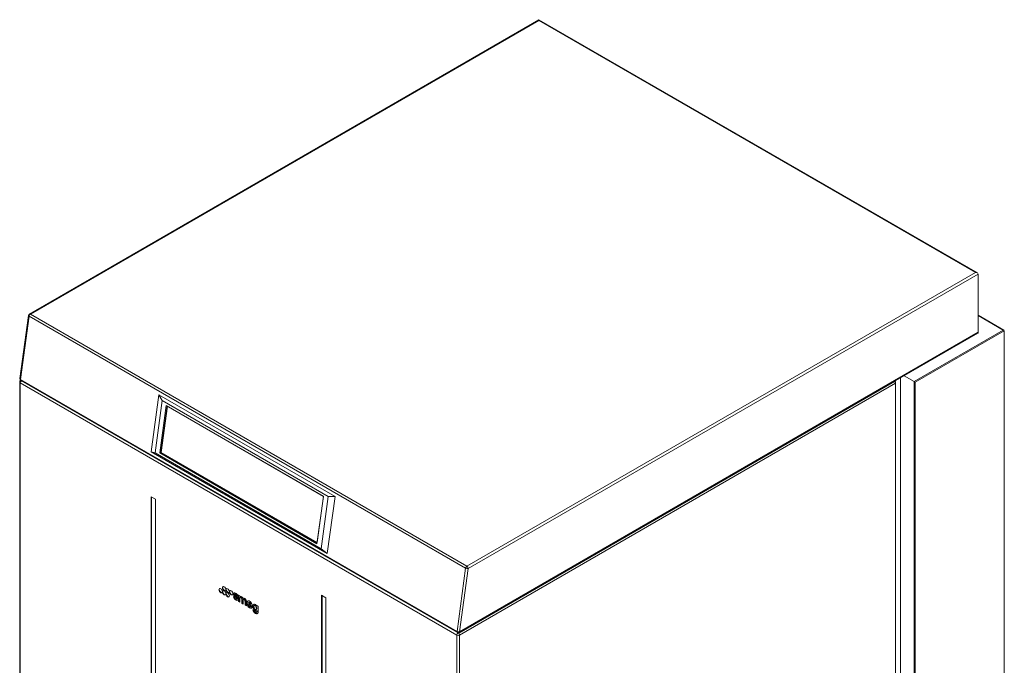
# Model space of a CAD drawing. Header units: millimetres. Extents: x 140 to 2950, y 32 to 2919.
# Tile 5 of 5: x 1998 to 2950, y 1177 to 1801. Entities that reach past the tile are written whole.
import ezdxf

# ---------------------------------------------------------------- set-up
doc = ezdxf.new("R2010")
doc.units = ezdxf.units.MM

msp = doc.modelspace()

# ---------------------------------------------------------------- linework, layer by layer
at = {"color": 7, "linetype": 'Continuous', "lineweight": 15}
for p, q in [((2500.32, 1800.95), (2007.789, 1516.618)), ((2924.121, 1556.295), (2500.32, 1800.95)), ((2924.867, 1555.255), (2924.867, 1498.914)), ((2006.906, 1515.301), (1998.606, 1454.169)), ((2949.85, 1500.926), (2924.867, 1515.349)), ((2423.291, 1208.751), (2924.494, 1498.09)), ((2950.181, 1500.464), (2950.181, 482.891)), ((2862.924, 1451.398), (2853.269, 1456.972)), ((1998.348, 1450.766), (1998.348, 1037.967)), ((1999.409, 1452.417), (1999.248, 1452.325)), ((1999.49, 1452.368), (2421.491, 1208.751)), ((2422.715, 1208.14), (2844.186, 1451.45)), ((2844.751, 1451.226), (2844.751, 1452.056)), ((2845.127, 920.035), (2845.127, 1450.051)), ((2849.913, 926.388), (2849.913, 1455.035)), ((2132.778, 1438.641), (2125.307, 1383.615)), ((2303.191, 1340.264), (2132.778, 1438.641)), ((2136.037, 1433.069), (2132.778, 1438.641)), ((2136.037, 1433.069), (2129.159, 1382.41)), ((2139.954, 1428.218), (2133.728, 1382.363)), ((2296.55, 1340.407), (2136.037, 1433.069)), ((2291.982, 1340.454), (2139.954, 1428.218)), ((2140.873, 1427.687), (2134.774, 1382.761)), ((2141.269, 1427.42), (2135.221, 1382.875)), ((2141.269, 1427.42), (2141.309, 1427.436)), ((2291.883, 1340.473), (2141.269, 1427.42)), ((2125.307, 1383.615), (2295.72, 1285.238)), ((2125.307, 1383.615), (2129.159, 1382.41)), ((2129.159, 1382.41), (2289.673, 1289.748)), ((2134.774, 1382.761), (2133.728, 1382.363)), ((2133.728, 1382.363), (2285.756, 1294.599)), ((2134.774, 1382.761), (2285.882, 1295.528)), ((2135.221, 1382.875), (2285.835, 1295.928)), ((2125.376, 1340.096), (2129.619, 1337.646)), ((2125.376, 903.191), (2125.376, 1340.096)), ((2125.907, 902.885), (2125.907, 1339.79)), ((2129.619, 1337.646), (2129.619, 900.742)), ((2285.756, 1294.599), (2291.982, 1340.454)), ((2285.835, 1295.928), (2291.883, 1340.473)), ((2289.673, 1289.748), (2296.55, 1340.407)), ((2291.883, 1340.473), (2291.923, 1340.488)), ((2295.72, 1285.238), (2303.191, 1340.264)), ((2303.191, 1340.264), (2296.55, 1340.407)), ((2285.835, 1295.928), (2285.942, 1295.968)), ((2289.673, 1289.748), (2295.72, 1285.238)), ((2206.037, 1243.121), (2205.011, 1243.714)), ((2206.699, 1246.2), (2206.257, 1245.945)), ((2208.011, 1241.291), (2208.453, 1241.546)), ((2208.212, 1244.344), (2209.236, 1243.753)), ((2208.565, 1244.548), (2209.29, 1244.13)), ((2209.796, 1245.077), (2209.796, 1239.127)), ((2211.068, 1244.457), (2209.896, 1245.134)), ((2209.896, 1238.955), (2211.068, 1238.279)), ((2210.15, 1244.987), (2210.15, 1239.332)), ((2210.249, 1239.159), (2211.167, 1238.629)), ((2211.167, 1238.336), (2211.167, 1242.099)), ((2211.79, 1242.898), (2211.436, 1242.694)), ((2213.005, 1241.038), (2213.005, 1237.275)), ((2213.359, 1241.242), (2213.359, 1237.479)), ((2214.334, 1241.961), (2214.593, 1242.111)), ((2214.376, 1236.483), (2214.376, 1240.246)), ((2215, 1241.047), (2214.646, 1240.843)), ((2216.219, 1239.183), (2216.219, 1235.42)), ((2216.572, 1239.387), (2216.572, 1235.624)), ((2217.59, 1234.628), (2217.59, 1238.747)), ((2220.254, 1238.088), (2219.812, 1237.833)), ((2294.375, 1242.535), (2290.132, 1244.984)), ((2290.132, 1244.984), (2290.132, 808.08)), ((2290.663, 1244.678), (2290.663, 807.773)), ((2294.375, 805.63), (2294.375, 1242.535)), ((2213.104, 1237.103), (2214.277, 1236.426)), ((2213.458, 1237.307), (2214.376, 1236.777)), ((2216.318, 1235.248), (2217.49, 1234.571)), ((2216.671, 1235.452), (2217.59, 1234.922)), ((2219.909, 1236.057), (2219.555, 1235.853)), ((2219.731, 1235.836), (2223.058, 1233.915)), ((2219.893, 1237.154), (2221.258, 1236.365)), ((2220.084, 1236.04), (2223.177, 1234.255)), ((2221.25, 1233.868), (2221.579, 1234.058)), ((2221.434, 1236.348), (2221.788, 1236.552)), ((2222.837, 1233.332), (2221.57, 1234.063)), ((2225.078, 1230.019), (2223.968, 1230.659)), ((2225.69, 1235.31), (2225.248, 1235.055)), ((2226.664, 1231.002), (2227.106, 1231.258)), ((2227.269, 1228.365), (2227.711, 1228.62)), ((2227.445, 1234.917), (2227.501, 1234.949)), ((2227.45, 1229.312), (2227.45, 1228.649)), ((2228.653, 1234.299), (2227.55, 1234.936)), ((2227.804, 1229.516), (2227.804, 1228.853)), ((2228.752, 1227.898), (2228.752, 1234.127)), ((2422.715, 1208.54), (2422.715, 1208.14))]:
    msp.add_line(p, q, dxfattribs=at)
at = {"color": 250, "linetype": 'Continuous', "lineweight": 0}
for p, q in [((2500.32, 1800.341), (2008.689, 1516.529)), ((2922.321, 1556.725), (2500.32, 1800.341)), ((2430.691, 1272.913), (2922.321, 1556.725)), ((2924.867, 1555.255), (2431.964, 1270.708)), ((2007.435, 1514.581), (1999.135, 1453.449)), ((2429.436, 1270.965), (2007.435, 1514.581)), ((2008.689, 1516.529), (2430.691, 1272.913)), ((2949.05, 1501.118), (2924.867, 1515.078)), ((2423.664, 1209.576), (2924.867, 1498.914)), ((2862.924, 1451.398), (2949.05, 1501.118)), ((2950.181, 1500.464), (2864.055, 1450.745)), ((1998.875, 1450.031), (1998.875, 1037.205)), ((2420.876, 1206.415), (1998.875, 1450.031)), ((1999.135, 1453.449), (2421.136, 1209.832)), ((2844.893, 1449.725), (2423.422, 1206.415)), ((2844.893, 919.708), (2844.893, 1449.725)), ((2862.924, 394.141), (2862.924, 1451.398)), ((2864.055, 1450.745), (2864.055, 394.141)), ((2421.136, 1209.832), (2429.436, 1270.965)), ((2431.964, 1270.708), (2423.664, 1209.576)), ((2205.019, 1243.709), (2204.912, 1243.648)), ((2205.657, 1245.114), (2205.304, 1244.91)), ((2205.794, 1244.893), (2205.441, 1244.689)), ((2207.422, 1243.285), (2207.068, 1243.081)), ((2208.351, 1242.549), (2207.998, 1242.345)), ((2208.466, 1244.714), (2208.113, 1244.51)), ((2208.565, 1244.548), (2208.212, 1244.344)), ((2208.624, 1241.956), (2208.27, 1241.752)), ((2209.336, 1243.81), (2209.236, 1243.753)), ((2209.896, 1245.134), (2209.796, 1245.077)), ((2210.15, 1239.332), (2209.796, 1239.127)), ((2210.249, 1239.159), (2209.896, 1238.955)), ((2211.167, 1238.336), (2211.068, 1238.279)), ((2213.359, 1241.242), (2213.005, 1241.038)), ((2213.359, 1237.479), (2213.005, 1237.275)), ((2214.585, 1242.108), (2214.349, 1241.972)), ((2216.572, 1239.387), (2216.219, 1239.183)), ((2213.458, 1237.307), (2213.104, 1237.103)), ((2214.376, 1236.483), (2214.277, 1236.426)), ((2216.572, 1235.624), (2216.219, 1235.42)), ((2216.671, 1235.452), (2216.318, 1235.248)), ((2217.59, 1234.628), (2217.49, 1234.571)), ((2220.084, 1236.04), (2219.731, 1235.836)), ((2221.816, 1236.901), (2221.463, 1236.697)), ((2221.516, 1234.075), (2221.487, 1234.058)), ((2223.158, 1233.973), (2223.058, 1233.915)), ((2223.978, 1230.654), (2223.869, 1230.591)), ((2227.441, 1229.98), (2227.087, 1229.776)), ((2227.804, 1229.516), (2227.45, 1229.312)), ((2227.804, 1228.853), (2227.45, 1228.649)), ((2227.49, 1234.947), (2227.471, 1234.936)), ((2420.876, 793.588), (2420.876, 1206.415)), ((2423.422, 1206.415), (2423.422, 793.651))]:
    msp.add_line(p, q, dxfattribs=at)
at = {"color": 7, "linetype": 'Continuous', "lineweight": 15, "flags": 128}
for points in [[(2500.32, 1800.95), (2500.32, 1800.91), (2500.32, 1800.792), (2500.32, 1800.6), (2500.32, 1800.341)], [(2194.318, 1248.292), (2194.191, 1249.108), (2193.827, 1249.947), (2193.282, 1250.682), (2192.639, 1251.2), (2191.997, 1251.423), (2191.452, 1251.318), (2191.088, 1250.899), (2190.96, 1250.23), (2191.088, 1249.415), (2191.452, 1248.576), (2191.997, 1247.841), (2192.639, 1247.322), (2193.282, 1247.099), (2193.827, 1247.205), (2194.191, 1247.624), (2194.318, 1248.292)], [(2191.642, 1251.397), (2191.442, 1251.103), (2191.314, 1250.435), (2191.442, 1249.619), (2191.806, 1248.78), (2192.35, 1248.045), (2192.993, 1247.526), (2193.636, 1247.303), (2193.99, 1247.33)], [(2197.696, 1250.243), (2197.569, 1251.058), (2197.205, 1251.897), (2196.66, 1252.632), (2196.017, 1253.151), (2195.375, 1253.374), (2194.83, 1253.268), (2194.466, 1252.849), (2194.338, 1252.181), (2194.466, 1251.365), (2194.83, 1250.526), (2195.375, 1249.792), (2196.017, 1249.273), (2196.66, 1249.05), (2197.205, 1249.155), (2197.569, 1249.574), (2197.696, 1250.243)], [(2197.696, 1246.342), (2197.569, 1247.158), (2197.205, 1247.997), (2196.66, 1248.732), (2196.017, 1249.25), (2195.375, 1249.473), (2194.83, 1249.368), (2194.466, 1248.949), (2194.338, 1248.28), (2194.466, 1247.465), (2194.83, 1246.626), (2195.375, 1245.891), (2196.017, 1245.372), (2196.66, 1245.149), (2197.205, 1245.255), (2197.569, 1245.674), (2197.696, 1246.342)], [(2195.02, 1253.347), (2194.82, 1253.053), (2194.692, 1252.385), (2194.82, 1251.569), (2195.184, 1250.73), (2195.728, 1249.996), (2196.371, 1249.477), (2197.013, 1249.254), (2197.368, 1249.28)], [(2195.02, 1249.447), (2194.82, 1249.153), (2194.692, 1248.485), (2194.82, 1247.669), (2195.184, 1246.83), (2195.728, 1246.095), (2196.371, 1245.576), (2197.013, 1245.353), (2197.368, 1245.38)], [(2201.073, 1248.293), (2200.946, 1249.109), (2200.582, 1249.948), (2200.037, 1250.683), (2199.394, 1251.201), (2198.752, 1251.425), (2198.207, 1251.319), (2197.843, 1250.9), (2197.715, 1250.232), (2197.843, 1249.416), (2198.207, 1248.577), (2198.752, 1247.842), (2199.394, 1247.323), (2200.037, 1247.1), (2200.582, 1247.206), (2200.946, 1247.625), (2201.073, 1248.293)], [(2201.073, 1244.392), (2200.946, 1245.208), (2200.582, 1246.047), (2200.037, 1246.782), (2199.394, 1247.301), (2198.752, 1247.524), (2198.207, 1247.418), (2197.843, 1246.999), (2197.715, 1246.331), (2197.843, 1245.515), (2198.207, 1244.676), (2198.752, 1243.941), (2199.394, 1243.423), (2200.037, 1243.2), (2200.582, 1243.305), (2200.946, 1243.724), (2201.073, 1244.392)], [(2198.397, 1251.398), (2198.197, 1251.104), (2198.069, 1250.436), (2198.197, 1249.62), (2198.561, 1248.781), (2199.105, 1248.046), (2199.748, 1247.528), (2200.39, 1247.304), (2200.745, 1247.331)], [(2198.397, 1247.497), (2198.197, 1247.203), (2198.069, 1246.535), (2198.197, 1245.719), (2198.561, 1244.88), (2199.105, 1244.145), (2199.748, 1243.627), (2200.39, 1243.404), (2200.745, 1243.43)], [(2204.451, 1246.343), (2204.323, 1247.159), (2203.959, 1247.998), (2203.415, 1248.733), (2202.772, 1249.251), (2202.13, 1249.475), (2201.585, 1249.369), (2201.221, 1248.95), (2201.093, 1248.282), (2201.221, 1247.466), (2201.585, 1246.627), (2202.13, 1245.892), (2202.772, 1245.373), (2203.415, 1245.15), (2203.959, 1245.256), (2204.323, 1245.675), (2204.451, 1246.343)], [(2201.775, 1249.448), (2201.575, 1249.154), (2201.447, 1248.486), (2201.575, 1247.67), (2201.939, 1246.831), (2202.483, 1246.096), (2203.126, 1245.578), (2203.768, 1245.354), (2204.123, 1245.381)], [(2205.011, 1243.714), (2204.991, 1243.723), (2204.972, 1243.727), (2204.954, 1243.726), (2204.938, 1243.719), (2204.926, 1243.707), (2204.917, 1243.691), (2204.913, 1243.671), (2204.912, 1243.648)], [(2209.236, 1243.753), (2209.257, 1243.743), (2209.276, 1243.739), (2209.294, 1243.741), (2209.31, 1243.748), (2209.322, 1243.759), (2209.33, 1243.776), (2209.335, 1243.797), (2209.335, 1243.82)], [(2211.167, 1242.099), (2211.237, 1242.465), (2211.436, 1242.694), (2211.734, 1242.752), (2212.086, 1242.63), (2212.438, 1242.346), (2212.736, 1241.944), (2212.935, 1241.484), (2213.005, 1241.038)], [(2211.79, 1242.898), (2212.088, 1242.956), (2212.44, 1242.834), (2212.791, 1242.55), (2213.09, 1242.148), (2213.289, 1241.688), (2213.359, 1241.242)], [(2214.349, 1241.972), (2214.31, 1241.951), (2214.263, 1241.945), (2214.212, 1241.955), (2214.158, 1241.979), (2214.104, 1242.017), (2214.052, 1242.067), (2214.006, 1242.127), (2213.967, 1242.193)], [(2217.59, 1238.747), (2217.504, 1239.433), (2217.257, 1240.154), (2216.871, 1240.842), (2216.381, 1241.435), (2215.833, 1241.875), (2215.278, 1242.124), (2214.768, 1242.157), (2214.349, 1241.972)], [(2214.376, 1240.246), (2214.446, 1240.613), (2214.646, 1240.843), (2214.945, 1240.901), (2215.297, 1240.778), (2215.65, 1240.494), (2215.949, 1240.091), (2216.148, 1239.63), (2216.219, 1239.183)], [(2215, 1241.047), (2215.298, 1241.105), (2215.651, 1240.983), (2216.003, 1240.698), (2216.302, 1240.295), (2216.502, 1239.834), (2216.572, 1239.387)], [(2219.5, 1235.578), (2219.485, 1235.654), (2219.484, 1235.724), (2219.498, 1235.783), (2219.526, 1235.829), (2219.565, 1235.858), (2219.615, 1235.87), (2219.671, 1235.862), (2219.731, 1235.836)], [(2221.258, 1236.365), (2221.325, 1236.337), (2221.387, 1236.332), (2221.439, 1236.351), (2221.478, 1236.392), (2221.501, 1236.451), (2221.506, 1236.526), (2221.493, 1236.61), (2221.463, 1236.697)], [(2221.788, 1236.552), (2221.793, 1236.555), (2221.832, 1236.596), (2221.855, 1236.656), (2221.86, 1236.73), (2221.847, 1236.814), (2221.816, 1236.901)], [(2223.058, 1233.915), (2223.075, 1233.907), (2223.093, 1233.903), (2223.109, 1233.902), (2223.123, 1233.906), (2223.136, 1233.914), (2223.146, 1233.926), (2223.152, 1233.941), (2223.156, 1233.959)], [(2223.968, 1230.659), (2223.947, 1230.669), (2223.928, 1230.673), (2223.91, 1230.671), (2223.894, 1230.664), (2223.882, 1230.652), (2223.874, 1230.636), (2223.869, 1230.615), (2223.869, 1230.591)], [(2227.471, 1234.936), (2227.437, 1234.913), (2227.396, 1234.9), (2227.352, 1234.899), (2227.303, 1234.91), (2227.253, 1234.931), (2227.202, 1234.963), (2227.153, 1235.005), (2227.107, 1235.055)]]:
    msp.add_lwpolyline(points, dxfattribs=at)
at = {"color": 7, "linetype": 'Continuous', "lineweight": 15}
for centre, radius, start, end in [((2008.689, 1515.059), 1.8, 119.997312, 172.268451), ((2923.858, 1498.874), 1.01, 309.045787, 2.269224), ((2000.148, 1450.766), 1.8, 119.997312, 180), ((2000.39, 1453.927), 1.8, 172.268451, 240.002688), ((2207.425, 1246.073), 2.419, 208.737774, 214.900611), ((2210.293, 1247.974), 5.86, 214.099105, 236.606819), ((2207.778, 1246.277), 2.419, 208.737774, 214.900611), ((2210.647, 1248.178), 5.86, 214.099105, 236.606819), ((2205.92, 1242.939), 0.217, 4.116726, 57.275879), ((2209.347, 1247.037), 3.623, 216.312703, 229.83297), ((2211.087, 1249.139), 6.351, 230.067887, 237.555196), ((2203.916, 1238.144), 5.857, 45.825634, 57.44511), ((2204.27, 1238.348), 5.857, 45.825634, 57.44511), ((2204.579, 1238.994), 5.703, 40.855004, 57.055536), ((2207.391, 1241.708), 0.88, 2.906906, 46.4076), ((2208.329, 1244.527), 0.217, 184.443458, 237.315316), ((2207.744, 1241.912), 0.88, 2.906906, 46.4076), ((2208.683, 1244.731), 0.217, 184.443458, 237.315316), ((2207.074, 1241.13), 2.418, 15.793737, 41.246632), ((2209.857, 1245.086), 0.0613, 50.783758, 189.176514), ((2210.012, 1239.137), 0.216, 182.623234, 237.365524), ((2210.366, 1239.341), 0.216, 182.623234, 237.365524), ((2210.955, 1244.28), 0.21, 24.282804, 57.679681), ((2211.107, 1238.326), 0.0614, 230.857965, 9.186493), ((2211.629, 1244.532), 0.51, 198.967135, 264.26106), ((2211.315, 1241.207), 2.829, 20.396099, 84.657884), ((2213.575, 1237.489), 0.216, 182.623171, 237.365538), ((2220.1, 1237.549), 0.447, 157.338456, 242.294179), ((2213.221, 1237.285), 0.216, 182.623171, 237.365538), ((2214.316, 1236.474), 0.0614, 230.857755, 9.186538), ((2216.434, 1235.43), 0.216, 182.623346, 237.365473), ((2216.788, 1235.634), 0.216, 182.623346, 237.365473), ((2217.529, 1234.619), 0.0614, 230.858115, 9.186836), ((2219.982, 1235.904), 0.17, 53.034034, 115.665549), ((2221.531, 1234.014), 0.0629, 51.362774, 134.381825), ((2222.74, 1233.164), 0.194, 346.398759, 59.889977), ((2224.958, 1229.834), 0.221, 10.576872, 57.022786), ((2226.979, 1229.317), 0.471, 359.343137, 76.742246), ((2227.333, 1229.521), 0.471, 359.343137, 76.742246), ((2227.51, 1234.884), 0.0652, 52.385013, 127.075661), ((2228.536, 1234.117), 0.216, 2.622024, 57.394646), ((2422.391, 1210.31), 1.8, 240.002688, 299.997312), ((2420.87, 1206.555), 2.432, 40.665726, 53.589302)]:
    msp.add_arc(centre, radius, start, end, dxfattribs=at)
at = {"color": 250, "linetype": 'Continuous', "lineweight": 0}
for centre, radius, start, end in [((2007.723, 1515.348), 0.819, 183.23854, 249.351707), ((2010.218, 1514.166), 2.815, 122.904031, 171.514074), ((2008.162, 1515.793), 0.906, 54.396353, 114.297659), ((1999.248, 1450.855), 0.905, 185.687381, 245.632203), ((1999.424, 1454.215), 0.819, 183.238971, 249.351276), ((2001.683, 1449.889), 2.812, 128.084272, 177.114788), ((2000.153, 1453.184), 1.052, 165.423858, 230.920296), ((1999.558, 1451.784), 0.624, 100.715208, 119.812498), ((2842.109, 1449.591), 2.787, 2.751175, 41.831862), ((2844.732, 1450.087), 0.396, 293.877438, 354.823953), ((2432.22, 1270.55), 2.815, 122.904031, 171.514074), ((2431.006, 1273.855), 3.289, 241.476154, 286.919397), ((2429.2, 1270.582), 2.766, 2.606892, 57.391465), ((2422.154, 1209.568), 1.052, 165.423858, 230.920296), ((2422.707, 1212.722), 3.289, 241.478099, 286.916169), ((2422.767, 1209.485), 0.901, 305.537125, 5.777886), ((2423.668, 1206.279), 2.795, 125.80214, 177.217636), ((2422.149, 1208.871), 2.766, 242.608442, 297.392105), ((2420.638, 1206.281), 2.787, 2.751175, 41.831862)]:
    msp.add_arc(centre, radius, start, end, dxfattribs=at)
at = {"color": 7, "linetype": 'Continuous', "lineweight": 15}
for centre, major_axis, ratio, start_param, end_param in [((2922.321, 1555.255), (2.546, 0), 0.5773815, 0, 1.5707963), ((2949.05, 1500.464), (1.131, 0), 0.5773815, 0, 1.5707963), ((2863.49, 1451.072), (0.8, -0.462), 0.0000704, 0.7854388, 2.3562351), ((2207.121, 1244.974), (-1.917, 2.084), 0.5367698, 3.7340028, 7.4230984), ((2207.474, 1245.178), (-1.917, 2.084), 0.5367698, 0.0128367, 1.1399131), ((2207.203, 1242.448), (-1.932, 2.255), 0.5495129, 0.6286922, 4.0041115), ((2207.557, 1242.653), (-1.932, 2.255), 0.5495129, 0.7649389, 2.9152867), ((2207.121, 1245.054), (0.891, -0.86), 0.507782, 0.4915278, 4.3957149), ((2207.203, 1242.368), (-0.923, 0.999), 0.5359469, 0.5575764, 3.6673349), ((2207.474, 1245.259), (0.891, -0.86), 0.507782, 0.4915278, 3.0088768), ((2207.557, 1242.572), (-0.923, 0.999), 0.5359469, 3.0304529, 3.6673349), ((2220.575, 1235.876), (-1.681, 3.467), 0.5733259, 3.8796316, 9.8513968), ((2220.929, 1236.08), (-1.681, 3.467), 0.5733259, 0.1338183, 3.090659), ((2220.575, 1235.876), (-0.584, 2.04), 0.5260775, 4.9719237, 6.5974883), ((2220.929, 1236.08), (-0.584, 2.04), 0.5260775, 4.9719237, 6.4088417), ((2220.575, 1235.876), (-0.584, 2.04), 0.5260775, 1.5662515, 3.4850965), ((2226, 1233.054), (-1.644, 3.139), 0.5760714, 5.0754871, 9.1480428), ((2226.353, 1233.258), (-1.644, 3.139), 0.5760714, 0.1238021, 2.8648575), ((2226.308, 1229.309), (2.188, -2.132), 0.510718, 3.6676883, 6.7449536), ((2226.661, 1229.513), (2.188, -2.132), 0.510718, 3.8142224, 6.0126179), ((2226.308, 1229.309), (1.083, -0.852), 0.4280739, 3.5915626, 6.6081514), ((2226.353, 1233.258), (-0.566, 2.086), 0.5192657, 5.8017211, 6.4086817), ((2226.353, 1233.258), (-0.566, 2.086), 0.5192657, 3.267089, 5.8017211), ((2226.661, 1229.513), (1.083, -0.852), 0.4280739, 6.1301834, 6.6081514)]:
    msp.add_ellipse(centre, major_axis=major_axis, ratio=ratio, start_param=start_param, end_param=end_param, dxfattribs=at)
msp.add_ellipse((2226, 1233.054), major_axis=(-0.566, 2.086), ratio=0.5192657, dxfattribs=at)
for points, knots in [([(2844.186, 1451.45), (2844.244, 1451.476), (2844.359, 1451.529), (2844.514, 1451.519), (2844.585, 1451.458), (2844.62, 1451.429)], [0, 0, 0, 0, 0.3388735, 0.6774385, 1, 1, 1, 1]), ([(2845.127, 1450.051), (2845.117, 1450.189), (2845.093, 1450.54), (2844.89, 1451.072), (2844.643, 1451.396), (2844.532, 1451.542)], [0, 0, 0, 0, 0.2642964, 0.6699105, 1, 1, 1, 1])]:
    msp.add_open_spline(points, degree=3, knots=knots, dxfattribs=at)

doc.saveas('drawing.dxf')
